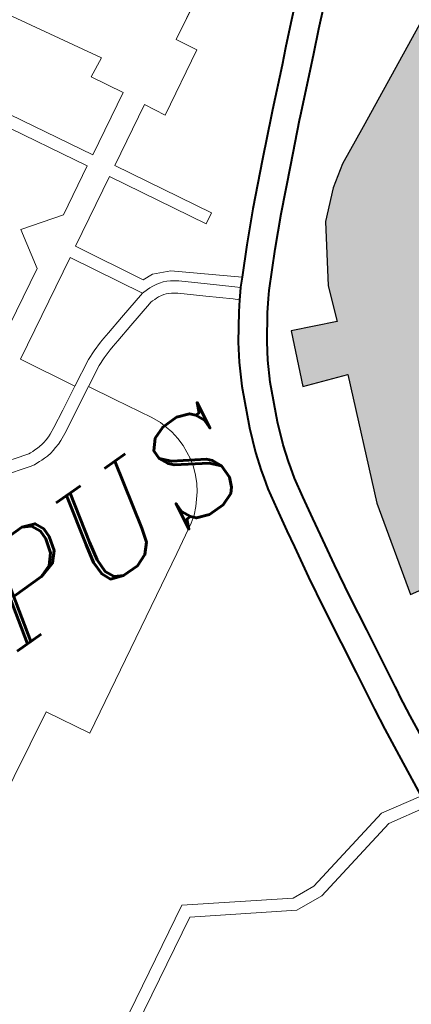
# Model space of a CAD drawing. Header units: metres. Extents: x 148316 to 148653, y 486436 to 486744.
# Tile 61 of 110: x 148541.3 to 148543.21, y 486712.96 to 486717.77. Entities that reach past the tile are written whole.
import ezdxf

# ---------------------------------------------------------------- set-up
doc = ezdxf.new("R2010")
doc.units = ezdxf.units.M
doc.header["$MEASUREMENT"] = 0
for name, color, linetype, lineweight in [('WVB-pen-brm-dik 018', 6, 'Continuous', 13), ('WVB-pen-dik 035', 1, 'Continuous', 40), ('WVB-raster-20%', 254, 'Continuous', 30), ('WVB-raster-60%', 253, 'Continuous', 30), ('WVB-tekst-dik 035', 1, 'Continuous', 40)]:
    doc.layers.add(name, color=color, linetype=linetype, lineweight=lineweight)
doc.styles.add('1 200   cursief   0.18', font='ITALICS.shx', dxfattribs={"height": 0.36})

# ---------------------------------------------------------------- blocks, each defined once
blk = doc.blocks.new('INZET')
at = {"layer": 'WVB-raster-20%'}
blk.add_hatch(color=256, dxfattribs=at).paths.add_polyline_path([(-0.124828, -0.076687), (-0.124881, -0.075963), (-0.124881, -0.075504), (-0.124833, -0.075266), (-0.124722, -0.074711), (-0.124532, -0.07403), (-0.124118, -0.072438), (-0.124698, -0.072322), (-0.124072, -0.070026), (-0.12282, -0.067058), (-0.123887, -0.066664), (-0.12333, -0.065389), (-0.122287, -0.065852), (-0.121962, -0.065017), (-0.121104, -0.063696), (-0.120478, -0.063139), (-0.119945, -0.062791), (-0.119018, -0.062351), (-0.116277, -0.061034), (-0.116225, -0.061122), (-0.11617, -0.061215), (-0.116119, -0.061309), (-0.116065, -0.06141), (-0.115915, -0.061618), (-0.115731, -0.061848), (-0.115482, -0.062108), (-0.115365, -0.062212), (-0.115081, -0.062413), (-0.114884, -0.06253), (-0.114676, -0.062638), (-0.11449, -0.06272), (-0.114321, -0.062787), (-0.114074, -0.062866), (-0.114107, -0.06296), (-0.114198, -0.063226), (-0.114251, -0.063343), (-0.114307, -0.063433), (-0.114361, -0.0635), (-0.114433, -0.063571), (-0.114506, -0.063624), (-0.115791, -0.064335), (-0.118399, -0.065744), (-0.118933, -0.066033), (-0.119063, -0.066144), (-0.119167, -0.066238), (-0.119301, -0.066378), (-0.119415, -0.066522), (-0.119611, -0.066897), (-0.120384, -0.068727), (-0.121264, -0.07083), (-0.121387, -0.07117), (-0.121917, -0.073204), (-0.121997, -0.073541), (-0.122016, -0.073691), (-0.121991, -0.073897), (-0.121924, -0.07409), (-0.121792, -0.074267), (-0.121672, -0.074387), (-0.121509, -0.074493), (-0.121348, -0.074561), (-0.12058, -0.074754), (-0.120352, -0.074823), (-0.120784, -0.076342), (-0.121033, -0.076284), (-0.121129, -0.076264), (-0.121249, -0.076246), (-0.121463, -0.076225), (-0.121705, -0.076221), (-0.121832, -0.076221), (-0.12204, -0.076241), (-0.122268, -0.076275), (-0.122403, -0.076317), (-0.122671, -0.076389), (-0.123137, -0.07649), (-0.123221, -0.076508), (-0.123638, -0.076581), (-0.124155, -0.076661), (-0.124259, -0.07667), (-0.124496, -0.076679), (-0.124711, -0.076684)])
at = {"layer": 'WVB-pen-brm-dik 018'}
for p, q in [((-0.125051, -0.059222), (-0.127662, -0.054429)), ((-0.127662, -0.054429), (-0.125051, -0.059222)), ((-0.124787, -0.059079), (-0.127142, -0.054757)), ((-0.127142, -0.054757), (-0.124787, -0.059079)), ((-0.124764, -0.054592), (-0.123238, -0.057271)), ((-0.123238, -0.057271), (-0.124764, -0.054592)), ((-0.11966, -0.056968), (-0.12149, -0.057965)), ((-0.12149, -0.057965), (-0.11966, -0.056968)), ((-0.123238, -0.057271), (-0.123713, -0.057509)), ((-0.123713, -0.057509), (-0.123238, -0.057271)), ((-0.123713, -0.057509), (-0.123302, -0.058269)), ((-0.123302, -0.058269), (-0.123713, -0.057509)), ((-0.12149, -0.057965), (-0.121234, -0.058464)), ((-0.121234, -0.058464), (-0.12149, -0.057965)), ((-0.123302, -0.058269), (-0.124787, -0.059079)), ((-0.124787, -0.059079), (-0.123302, -0.058269)), ((-0.121234, -0.058464), (-0.122783, -0.059317)), ((-0.122783, -0.059317), (-0.121234, -0.058464)), ((-0.11898, -0.059254), (-0.118194, -0.058548)), ((-0.123043, -0.058811), (-0.1245, -0.059606)), ((-0.1245, -0.059606), (-0.123043, -0.058811)), ((-0.122783, -0.059317), (-0.123043, -0.058811)), ((-0.123043, -0.058811), (-0.122783, -0.059317)), ((-0.117726, -0.059069), (-0.118508, -0.05977)), ((-0.126221, -0.05986), (-0.125051, -0.059222)), ((-0.125051, -0.059222), (-0.126221, -0.05986)), ((-0.119439, -0.059683), (-0.11898, -0.059254)), ((-0.127498, -0.060556), (-0.127273, -0.059544)), ((-0.127273, -0.059544), (-0.127498, -0.060556)), ((-0.127273, -0.059544), (-0.126221, -0.05986)), ((-0.126221, -0.05986), (-0.127273, -0.059544)), ((-0.1245, -0.059606), (-0.123242, -0.061914)), ((-0.123242, -0.061914), (-0.1245, -0.059606)), ((-0.124764, -0.059749), (-0.126425, -0.060655)), ((-0.126425, -0.060655), (-0.124764, -0.059749)), ((-0.123506, -0.062058), (-0.124764, -0.059749)), ((-0.124764, -0.059749), (-0.123506, -0.062058)), ((-0.119749, -0.059973), (-0.119439, -0.059683)), ((-0.118508, -0.05977), (-0.118961, -0.060194)), ((-0.120577, -0.060729), (-0.119749, -0.059973)), ((-0.118961, -0.060194), (-0.119274, -0.060487)), ((-0.129193, -0.061479), (-0.127498, -0.060556)), ((-0.127498, -0.060556), (-0.129193, -0.061479)), ((-0.119274, -0.060487), (-0.120101, -0.061242)), ((-0.126689, -0.060798), (-0.12912, -0.062123)), ((-0.12912, -0.062123), (-0.126689, -0.060798)), ((-0.125757, -0.062532), (-0.126689, -0.060798)), ((-0.126689, -0.060798), (-0.125757, -0.062532)), ((-0.126425, -0.060655), (-0.125552, -0.062281)), ((-0.125552, -0.062281), (-0.126425, -0.060655)), ((-0.12147, -0.061571), (-0.120664, -0.060811)), ((-0.120664, -0.060811), (-0.120577, -0.060729)), ((-0.119018, -0.062351), (-0.116277, -0.061034)), ((-0.120101, -0.061242), (-0.120184, -0.061321)), ((-0.120184, -0.061321), (-0.120989, -0.06208)), ((-0.122364, -0.062421), (-0.12147, -0.061571)), ((-0.123242, -0.061914), (-0.123506, -0.062058)), ((-0.123506, -0.062058), (-0.123242, -0.061914)), ((-0.12912, -0.062123), (-0.128414, -0.063427)), ((-0.128414, -0.063427), (-0.12912, -0.062123)), ((-0.120989, -0.06208), (-0.121876, -0.062923)), ((-0.125552, -0.062281), (-0.12529, -0.062298)), ((-0.12529, -0.062298), (-0.125552, -0.062281)), ((-0.12529, -0.062298), (-0.124879, -0.062492)), ((-0.124879, -0.062492), (-0.12529, -0.062298)), ((-0.124879, -0.062492), (-0.123548, -0.063626)), ((-0.123548, -0.063626), (-0.124879, -0.062492)), ((-0.122994, -0.063049), (-0.122364, -0.062421)), ((-0.119945, -0.062791), (-0.119018, -0.062351)), ((-0.126519, -0.062718), (-0.126991, -0.062843)), ((-0.126991, -0.062843), (-0.126519, -0.062718)), ((-0.125757, -0.062532), (-0.126519, -0.062718)), ((-0.126519, -0.062718), (-0.125757, -0.062532)), ((-0.125602, -0.062533), (-0.125757, -0.062532)), ((-0.125757, -0.062532), (-0.125602, -0.062533)), ((-0.125534, -0.062533), (-0.125602, -0.062533)), ((-0.125602, -0.062533), (-0.125534, -0.062533)), ((-0.125449, -0.06254), (-0.125534, -0.062533)), ((-0.125534, -0.062533), (-0.125449, -0.06254)), ((-0.125347, -0.062559), (-0.125449, -0.06254)), ((-0.125449, -0.06254), (-0.125347, -0.062559)), ((-0.125271, -0.062576), (-0.125347, -0.062559)), ((-0.125347, -0.062559), (-0.125271, -0.062576)), ((-0.125188, -0.062602), (-0.125271, -0.062576)), ((-0.125271, -0.062576), (-0.125188, -0.062602)), ((-0.125101, -0.062644), (-0.125188, -0.062602)), ((-0.125188, -0.062602), (-0.125101, -0.062644)), ((-0.125021, -0.062688), (-0.125101, -0.062644)), ((-0.125101, -0.062644), (-0.125021, -0.062688)), ((-0.124946, -0.062738), (-0.125021, -0.062688)), ((-0.125021, -0.062688), (-0.124946, -0.062738)), ((-0.124861, -0.062804), (-0.124946, -0.062738)), ((-0.124946, -0.062738), (-0.124861, -0.062804)), ((-0.127284, -0.062918), (-0.127535, -0.062997)), ((-0.127535, -0.062997), (-0.127284, -0.062918)), ((-0.127158, -0.062884), (-0.127284, -0.062918)), ((-0.127284, -0.062918), (-0.127158, -0.062884)), ((-0.126991, -0.062843), (-0.127158, -0.062884)), ((-0.127158, -0.062884), (-0.126991, -0.062843)), ((-0.125768, -0.062843), (-0.126445, -0.063009)), ((-0.126445, -0.063009), (-0.125768, -0.062843)), ((-0.125717, -0.062836), (-0.125768, -0.062843)), ((-0.125768, -0.062843), (-0.125717, -0.062836)), ((-0.125665, -0.062833), (-0.125717, -0.062836)), ((-0.125717, -0.062836), (-0.125665, -0.062833)), ((-0.125602, -0.062833), (-0.125665, -0.062833)), ((-0.125665, -0.062833), (-0.125602, -0.062833)), ((-0.125546, -0.062833), (-0.125602, -0.062833)), ((-0.125602, -0.062833), (-0.125546, -0.062833)), ((-0.125489, -0.062837), (-0.125546, -0.062833)), ((-0.125546, -0.062833), (-0.125489, -0.062837)), ((-0.125408, -0.062853), (-0.125489, -0.062837)), ((-0.125489, -0.062837), (-0.125408, -0.062853)), ((-0.125349, -0.062866), (-0.125408, -0.062853)), ((-0.125408, -0.062853), (-0.125349, -0.062866)), ((-0.125297, -0.062882), (-0.125349, -0.062866)), ((-0.125349, -0.062866), (-0.125297, -0.062882)), ((-0.125237, -0.062911), (-0.125297, -0.062882)), ((-0.125297, -0.062882), (-0.125237, -0.062911)), ((-0.125178, -0.062944), (-0.125237, -0.062911)), ((-0.125237, -0.062911), (-0.125178, -0.062944)), ((-0.125122, -0.062982), (-0.125178, -0.062944)), ((-0.125178, -0.062944), (-0.125122, -0.062982)), ((-0.125052, -0.063036), (-0.125122, -0.062982)), ((-0.125122, -0.062982), (-0.125052, -0.063036)), ((-0.124341, -0.063264), (-0.124861, -0.062804)), ((-0.124861, -0.062804), (-0.124341, -0.063264)), ((-0.121876, -0.062923), (-0.122494, -0.063539)), ((-0.120478, -0.063139), (-0.119945, -0.062791)), ((-0.127768, -0.063087), (-0.128414, -0.063427)), ((-0.128414, -0.063427), (-0.127768, -0.063087)), ((-0.127535, -0.062997), (-0.127768, -0.063087)), ((-0.127768, -0.063087), (-0.127535, -0.062997)), ((-0.1272, -0.063206), (-0.127436, -0.06328)), ((-0.127436, -0.06328), (-0.1272, -0.063206)), ((-0.127084, -0.063174), (-0.1272, -0.063206)), ((-0.1272, -0.063206), (-0.127084, -0.063174)), ((-0.126917, -0.063134), (-0.127084, -0.063174)), ((-0.127084, -0.063174), (-0.126917, -0.063134)), ((-0.126445, -0.063009), (-0.126917, -0.063134)), ((-0.126917, -0.063134), (-0.126445, -0.063009)), ((-0.124539, -0.063489), (-0.125052, -0.063036)), ((-0.125052, -0.063036), (-0.124539, -0.063489)), ((-0.123548, -0.063626), (-0.122994, -0.063049)), ((-0.121104, -0.063696), (-0.120478, -0.063139)), ((-0.128414, -0.063427), (-0.128998, -0.063738)), ((-0.128998, -0.063738), (-0.128414, -0.063427)), ((-0.127643, -0.063361), (-0.12815, -0.063628)), ((-0.12815, -0.063628), (-0.127643, -0.063361)), ((-0.127436, -0.06328), (-0.127643, -0.063361)), ((-0.127643, -0.063361), (-0.127436, -0.06328)), ((-0.123832, -0.063713), (-0.124341, -0.063264)), ((-0.124341, -0.063264), (-0.123832, -0.063713)), ((-0.12815, -0.063628), (-0.128383, -0.063751)), ((-0.128383, -0.063751), (-0.12815, -0.063628)), ((-0.12815, -0.063628), (-0.127807, -0.064261)), ((-0.127807, -0.064261), (-0.12815, -0.063628)), ((-0.124032, -0.063937), (-0.124539, -0.063489)), ((-0.124539, -0.063489), (-0.124032, -0.063937)), ((-0.123721, -0.063806), (-0.123548, -0.063626)), ((-0.122494, -0.063539), (-0.123202, -0.064276)), ((-0.121962, -0.065017), (-0.121104, -0.063696)), ((-0.130363, -0.064105), (-0.131041, -0.063903)), ((-0.131041, -0.063903), (-0.130363, -0.064105)), ((-0.128998, -0.063738), (-0.129417, -0.063956)), ((-0.129417, -0.063956), (-0.128998, -0.063738)), ((-0.128383, -0.063751), (-0.128858, -0.064004)), ((-0.128858, -0.064004), (-0.128383, -0.063751)), ((-0.123918, -0.06404), (-0.124032, -0.063937)), ((-0.124032, -0.063937), (-0.123918, -0.06404)), ((-0.123865, -0.063975), (-0.123725, -0.06381)), ((-0.123725, -0.06381), (-0.123832, -0.063713)), ((-0.123832, -0.063713), (-0.123725, -0.06381)), ((-0.123725, -0.06381), (-0.123721, -0.063806)), ((-0.130286, -0.064123), (-0.130363, -0.064105)), ((-0.130363, -0.064105), (-0.130286, -0.064123)), ((-0.130239, -0.064128), (-0.130286, -0.064123)), ((-0.130286, -0.064123), (-0.130239, -0.064128)), ((-0.130177, -0.064131), (-0.130239, -0.064128)), ((-0.130239, -0.064128), (-0.130177, -0.064131)), ((-0.130114, -0.064131), (-0.130177, -0.064131)), ((-0.130177, -0.064131), (-0.130114, -0.064131)), ((-0.130042, -0.064133), (-0.130114, -0.064131)), ((-0.130114, -0.064131), (-0.130042, -0.064133)), ((-0.129976, -0.06413), (-0.130042, -0.064133)), ((-0.130042, -0.064133), (-0.129976, -0.06413)), ((-0.129889, -0.064121), (-0.129976, -0.06413)), ((-0.129976, -0.06413), (-0.129889, -0.064121)), ((-0.129829, -0.064108), (-0.129889, -0.064121)), ((-0.129889, -0.064121), (-0.129829, -0.064108)), ((-0.129746, -0.064087), (-0.129829, -0.064108)), ((-0.129829, -0.064108), (-0.129746, -0.064087)), ((-0.129658, -0.064062), (-0.129746, -0.064087)), ((-0.129746, -0.064087), (-0.129658, -0.064062)), ((-0.129582, -0.064033), (-0.129658, -0.064062)), ((-0.129658, -0.064062), (-0.129582, -0.064033)), ((-0.129417, -0.063956), (-0.129582, -0.064033)), ((-0.129582, -0.064033), (-0.129417, -0.063956)), ((-0.128858, -0.064004), (-0.129285, -0.064225)), ((-0.129285, -0.064225), (-0.128858, -0.064004)), ((-0.124104, -0.064267), (-0.123918, -0.06404)), ((-0.123918, -0.06404), (-0.123865, -0.063975)), ((-0.13044, -0.064396), (-0.131127, -0.06419)), ((-0.131127, -0.06419), (-0.13044, -0.064396)), ((-0.130335, -0.06442), (-0.13044, -0.064396)), ((-0.13044, -0.064396), (-0.130335, -0.06442)), ((-0.130262, -0.064427), (-0.130335, -0.06442)), ((-0.130335, -0.06442), (-0.130262, -0.064427)), ((-0.129843, -0.064418), (-0.129953, -0.064429)), ((-0.129953, -0.064429), (-0.129843, -0.064418)), ((-0.129759, -0.0644), (-0.129843, -0.064418)), ((-0.129843, -0.064418), (-0.129759, -0.0644)), ((-0.129667, -0.064376), (-0.129759, -0.0644)), ((-0.129759, -0.0644), (-0.129667, -0.064376)), ((-0.129565, -0.064347), (-0.129667, -0.064376)), ((-0.129667, -0.064376), (-0.129565, -0.064347)), ((-0.129466, -0.06431), (-0.129565, -0.064347)), ((-0.129565, -0.064347), (-0.129466, -0.06431)), ((-0.129285, -0.064225), (-0.129466, -0.06431)), ((-0.129466, -0.06431), (-0.129285, -0.064225)), ((-0.127807, -0.064261), (-0.127328, -0.06514)), ((-0.127328, -0.06514), (-0.127807, -0.064261)), ((-0.124545, -0.064867), (-0.124104, -0.064267)), ((-0.123327, -0.064423), (-0.12355, -0.064696)), ((-0.123202, -0.064276), (-0.123327, -0.064423)), ((-0.130185, -0.064431), (-0.130262, -0.064427)), ((-0.130262, -0.064427), (-0.130185, -0.064431)), ((-0.130118, -0.064431), (-0.130185, -0.064431)), ((-0.130185, -0.064431), (-0.130118, -0.064431)), ((-0.130038, -0.064433), (-0.130118, -0.064431)), ((-0.130118, -0.064431), (-0.130038, -0.064433)), ((-0.129953, -0.064429), (-0.130038, -0.064433)), ((-0.130038, -0.064433), (-0.129953, -0.064429)), ((-0.124812, -0.065279), (-0.124545, -0.064867)), ((-0.12355, -0.064696), (-0.123968, -0.065265)), ((-0.127328, -0.06514), (-0.127229, -0.065363)), ((-0.127229, -0.065363), (-0.127328, -0.06514)), ((-0.122287, -0.065852), (-0.121962, -0.065017)), ((-0.127229, -0.065363), (-0.127135, -0.06571)), ((-0.127135, -0.06571), (-0.127229, -0.065363)), ((-0.125097, -0.065791), (-0.124812, -0.065279)), ((-0.123968, -0.065265), (-0.124212, -0.065641)), ((-0.123887, -0.066664), (-0.12333, -0.065389)), ((-0.12333, -0.065389), (-0.122287, -0.065852)), ((-0.127135, -0.06571), (-0.127108, -0.065924)), ((-0.127108, -0.065924), (-0.127135, -0.06571)), ((-0.125533, -0.066725), (-0.125097, -0.065791)), ((-0.124212, -0.065641), (-0.124474, -0.06611)), ((-0.127108, -0.065924), (-0.127103, -0.066139)), ((-0.127103, -0.066139), (-0.127108, -0.065924)), ((-0.127103, -0.066139), (-0.127146, -0.06651)), ((-0.127146, -0.06651), (-0.127103, -0.066139)), ((-0.124474, -0.06611), (-0.12489, -0.067004)), ((-0.127146, -0.06651), (-0.1272, -0.06671)), ((-0.1272, -0.06671), (-0.127146, -0.06651)), ((-0.1272, -0.06671), (-0.127275, -0.066904)), ((-0.127275, -0.066904), (-0.1272, -0.06671)), ((-0.125766, -0.067304), (-0.125533, -0.066725)), ((-0.12282, -0.067058), (-0.123887, -0.066664)), ((-0.127275, -0.066904), (-0.127369, -0.067089)), ((-0.127369, -0.067089), (-0.127275, -0.066904)), ((-0.12489, -0.067004), (-0.125106, -0.06754)), ((-0.124072, -0.070026), (-0.12282, -0.067058)), ((-0.127482, -0.067263), (-0.127714, -0.067537)), ((-0.127714, -0.067537), (-0.127482, -0.067263)), ((-0.127369, -0.067089), (-0.127482, -0.067263)), ((-0.127482, -0.067263), (-0.127369, -0.067089)), ((-0.125905, -0.067745), (-0.125766, -0.067304)), ((-0.127714, -0.067537), (-0.127873, -0.067679)), ((-0.127873, -0.067679), (-0.127714, -0.067537)), ((-0.125106, -0.06754), (-0.125235, -0.067948)), ((-0.127873, -0.067679), (-0.128046, -0.067803)), ((-0.128046, -0.067803), (-0.127873, -0.067679)), ((-0.125956, -0.067922), (-0.125905, -0.067745)), ((-0.128046, -0.067803), (-0.128761, -0.068197)), ((-0.128761, -0.068197), (-0.128046, -0.067803)), ((-0.126032, -0.068204), (-0.125956, -0.067922)), ((-0.125235, -0.067948), (-0.125282, -0.068111)), ((-0.128761, -0.068197), (-0.133033, -0.070544)), ((-0.133033, -0.070544), (-0.128761, -0.068197)), ((-0.126138, -0.068722), (-0.126032, -0.068204)), ((-0.125282, -0.068111), (-0.125351, -0.068365)), ((-0.125351, -0.068365), (-0.125451, -0.068859)), ((-0.126252, -0.069307), (-0.126138, -0.068722)), ((-0.125451, -0.068859), (-0.125563, -0.06943)), ((-0.126328, -0.069732), (-0.126252, -0.069307)), ((-0.125563, -0.06943), (-0.125639, -0.069857)), ((-0.133598, -0.069505), (-0.140326, -0.073095)), ((-0.140326, -0.073095), (-0.133598, -0.069505)), ((-0.133033, -0.070544), (-0.133598, -0.069505)), ((-0.133598, -0.069505), (-0.133033, -0.070544)), ((-0.126475, -0.070535), (-0.126328, -0.069732)), ((-0.125639, -0.069857), (-0.125785, -0.070655)), ((-0.124698, -0.072322), (-0.124072, -0.070026)), ((-0.126617, -0.071394), (-0.126475, -0.070535)), ((-0.125785, -0.070655), (-0.125926, -0.071505)), ((-0.126758, -0.0723), (-0.126617, -0.071394)), ((-0.125926, -0.071505), (-0.126066, -0.072407)), ((-0.126881, -0.073106), (-0.126758, -0.0723)), ((-0.124118, -0.072438), (-0.124698, -0.072322)), ((-0.126066, -0.072407), (-0.12619, -0.073213)), ((-0.126993, -0.073821), (-0.126881, -0.073106)), ((-0.12619, -0.073213), (-0.126301, -0.07393)), ((-0.127033, -0.074093), (-0.127013, -0.073952)), ((-0.127013, -0.073952), (-0.126993, -0.073821)), ((-0.126301, -0.07393), (-0.126321, -0.074055)), ((-0.127111, -0.07464), (-0.127033, -0.074093)), ((-0.12634, -0.074192), (-0.126417, -0.074733)), ((-0.126321, -0.074055), (-0.12634, -0.074192)), ((-0.127186, -0.075232), (-0.127111, -0.07464)), ((-0.126417, -0.074733), (-0.126491, -0.075319)), ((-0.127336, -0.076451), (-0.127186, -0.075232))]:
    blk.add_line(p, q, dxfattribs=at)
at = {"layer": 'WVB-pen-brm-dik 018', "ltscale": 0.5}
for p, q in [((-0.137904, -0.077584), (-0.133639, -0.075268)), ((-0.133639, -0.075268), (-0.131327, -0.076701)), ((-0.137497, -0.077705), (-0.133649, -0.075614)), ((-0.133649, -0.075614), (-0.131425, -0.076993)), ((-0.130742, -0.076757), (-0.128367, -0.076261)), ((-0.128367, -0.076261), (-0.127339, -0.076478)), ((-0.130725, -0.07706), (-0.128367, -0.076568)), ((-0.128367, -0.076568), (-0.127382, -0.076775)), ((-0.131327, -0.076701), (-0.130742, -0.076757)), ((-0.131425, -0.076993), (-0.130725, -0.07706))]:
    blk.add_line(p, q, dxfattribs=at)
at = {"layer": 'WVB-pen-dik 035', "flags": 128}
for points in [[(-0.118194, -0.058548), (-0.11898, -0.059254), (-0.119439, -0.059683), (-0.119749, -0.059973), (-0.120577, -0.060729), (-0.120664, -0.060811), (-0.12147, -0.061571), (-0.122364, -0.062421), (-0.122994, -0.063049), (-0.123548, -0.063626)], [(-0.125563, -0.06943), (-0.125451, -0.068859), (-0.125351, -0.068365), (-0.125282, -0.068111), (-0.125235, -0.067948), (-0.125106, -0.06754), (-0.12489, -0.067004), (-0.124474, -0.06611), (-0.124212, -0.065641), (-0.123968, -0.065265), (-0.12355, -0.064696), (-0.123327, -0.064423), (-0.123202, -0.064276), (-0.122494, -0.063539), (-0.121876, -0.062923), (-0.120989, -0.06208), (-0.120184, -0.061321), (-0.120101, -0.061242), (-0.119274, -0.060487), (-0.118961, -0.060194), (-0.118508, -0.05977), (-0.117726, -0.059069)], [(-0.123548, -0.063626), (-0.123721, -0.063806), (-0.123725, -0.06381)], [(-0.123725, -0.06381), (-0.123865, -0.063975), (-0.123918, -0.06404)], [(-0.123918, -0.06404), (-0.124104, -0.064267), (-0.124545, -0.064867), (-0.124812, -0.065279), (-0.125097, -0.065791), (-0.125533, -0.066725), (-0.125766, -0.067304), (-0.125905, -0.067745), (-0.125956, -0.067922), (-0.126032, -0.068204), (-0.126138, -0.068722), (-0.126252, -0.069307)], [(-0.126252, -0.069307), (-0.126328, -0.069732), (-0.126475, -0.070535), (-0.126617, -0.071394), (-0.126758, -0.0723), (-0.126881, -0.073106), (-0.126993, -0.073821)], [(-0.126301, -0.07393), (-0.12619, -0.073213), (-0.126066, -0.072407), (-0.125926, -0.071505), (-0.125785, -0.070655), (-0.125639, -0.069857), (-0.125563, -0.06943)], [(-0.126993, -0.073821), (-0.127013, -0.073952), (-0.127033, -0.074093), (-0.127111, -0.07464), (-0.127186, -0.075232), (-0.127336, -0.076451), (-0.127366, -0.076701), (-0.127381, -0.076823), (-0.127452, -0.077417), (-0.127547, -0.078291), (-0.127601, -0.078825), (-0.127634, -0.079196), (-0.127668, -0.079703), (-0.127668, -0.079986), (-0.127662, -0.080322), (-0.127654, -0.080602), (-0.127617, -0.081007), (-0.127592, -0.08124), (-0.127547, -0.081546), (-0.127477, -0.081958), (-0.127344, -0.082558), (-0.12726, -0.082886), (-0.127111, -0.083356), (-0.126797, -0.084293)], [(-0.12664, -0.076526), (-0.126491, -0.075319), (-0.126417, -0.074733), (-0.12634, -0.074192), (-0.126321, -0.074055), (-0.126301, -0.07393)]]:
    blk.add_lwpolyline(points, dxfattribs=at)
at = {"layer": 'WVB-raster-20%', "flags": 128}
blk.add_lwpolyline([(-0.116277, -0.061034), (-0.119018, -0.062351), (-0.119945, -0.062791), (-0.120478, -0.063139), (-0.121104, -0.063696), (-0.121962, -0.065017), (-0.122287, -0.065852), (-0.12333, -0.065389), (-0.123887, -0.066664), (-0.12282, -0.067058), (-0.124072, -0.070026), (-0.124698, -0.072322), (-0.124118, -0.072438)], dxfattribs=at)
at = {"layer": 'WVB-tekst-dik 035', "style": '1 200   cursief   0.18'}
blk.add_text('ALMERE-PAMPUS', height=0.0024, dxfattribs=at).set_placement((-0.157282, -0.067886))

msp = doc.modelspace()

# ---------------------------------------------------------------- block references
at = {"layer": 'WVB-raster-60%', "xscale": 200, "yscale": 200, "zscale": 200, "rotation": 35.4407035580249}
msp.add_blockref('INZET', (148555.136, 486741.2042), dxfattribs=at)

doc.saveas('drawing.dxf')
